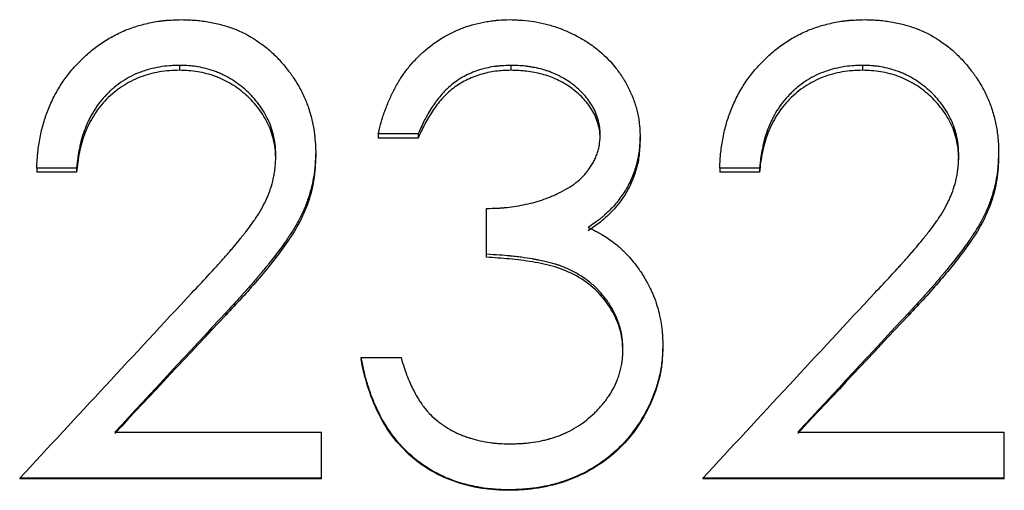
# Model space of a CAD drawing. Header units: millimetres. Extents: x -140 to 188, y -75 to 95.
# Tile 6 of 13: x -10.45 to 0.64, y 0.54 to 5.84. Entities that reach past the tile are written whole.
import ezdxf

# ---------------------------------------------------------------- set-up
doc = ezdxf.new("R2010")
doc.units = ezdxf.units.MM

msp = doc.modelspace()

# ---------------------------------------------------------------- linework, layer by layer
at = {"color": 7, "linetype": 'Continuous', "lineweight": 25}
for p, q in [((-8.649, 5.327), (-8.649, 5.271)), ((-4.916, 5.327), (-4.916, 5.271)), ((-0.957, 5.327), (-0.957, 5.271)), ((-5.962, 4.554), (-6.41, 4.554)), ((-6.41, 4.554), (-6.41, 4.506)), ((-5.962, 4.554), (-5.962, 4.506)), ((-5.962, 4.506), (-6.41, 4.506)), ((-3.462, 4.537), (-3.462, 4.489)), ((-7.115, 4.348), (-7.115, 4.302)), ((0.577, 4.348), (0.577, 4.302)), ((-9.808, 4.167), (-10.256, 4.167)), ((-10.256, 4.167), (-10.256, 4.123)), ((-9.808, 4.123), (-10.256, 4.123)), ((-9.808, 4.167), (-9.808, 4.123)), ((-2.115, 4.167), (-2.564, 4.167)), ((-2.564, 4.167), (-2.564, 4.123)), ((-2.115, 4.123), (-2.564, 4.123)), ((-2.115, 4.167), (-2.115, 4.123)), ((-5.192, 3.164), (-5.192, 3.715)), ((-8.127, 2.54), (-8.127, 2.513)), ((-0.435, 2.54), (-0.435, 2.513)), ((-3.205, 2.174), (-3.205, 2.151)), ((-6.603, 2.034), (-6.603, 2.012)), ((-6.603, 2.034), (-6.154, 2.034)), ((-9.378, 1.192), (-7.051, 1.192)), ((-7.051, 0.667), (-7.051, 1.192)), ((-1.686, 1.192), (0.641, 1.192)), ((0.641, 0.667), (0.641, 1.192)), ((-7.051, 0.674), (-10.449, 0.674)), ((-10.449, 0.674), (-10.449, 0.667)), ((-7.051, 0.667), (-10.449, 0.667)), ((-2.756, 0.674), (-2.756, 0.667)), ((0.641, 0.674), (-2.756, 0.674)), ((0.641, 0.667), (-2.756, 0.667)), ((-4.935, 0.544), (-4.935, 0.538))]:
    msp.add_line(p, q, dxfattribs=at)
for points, knots in [([(-10.256, 4.167), (-10.255, 4.203), (-10.253, 4.235), (-10.25, 4.276), (-10.249, 4.288), (-10.248, 4.305), (-10.248, 4.31), (-10.247, 4.318), (-10.247, 4.32), (-10.246, 4.325), (-10.246, 4.327), (-10.241, 4.382), (-10.234, 4.435), (-10.213, 4.548), (-10.2, 4.603), (-10.179, 4.681), (-10.171, 4.707), (-10.159, 4.745), (-10.154, 4.757), (-10.146, 4.782), (-10.142, 4.793), (-10.117, 4.858), (-10.094, 4.908), (-10.046, 5.006), (-10.019, 5.053), (-9.963, 5.142), (-9.933, 5.185), (-9.866, 5.271), (-9.83, 5.312), (-9.751, 5.394), (-9.711, 5.432), (-9.65, 5.485), (-9.63, 5.502), (-9.589, 5.533), (-9.566, 5.55), (-9.498, 5.597), (-9.452, 5.626), (-9.381, 5.665), (-9.358, 5.677), (-9.309, 5.7), (-9.284, 5.712), (-9.212, 5.742), (-9.162, 5.759), (-9.084, 5.782), (-9.058, 5.789), (-9.004, 5.802), (-8.976, 5.808), (-8.922, 5.819), (-8.895, 5.823), (-8.855, 5.828), (-8.841, 5.83), (-8.821, 5.832), (-8.815, 5.833), (-8.805, 5.834), (-8.801, 5.834), (-8.795, 5.835), (-8.79, 5.835), (-8.752, 5.838), (-8.698, 5.84), (-8.626, 5.842)], [0, 0, 0, 0, 0.03125, 0.03125, 0.046875, 0.046875, 0.054688, 0.054688, 0.058594, 0.058594, 0.0625, 0.0625, 0.125, 0.125, 0.1875, 0.1875, 0.21875, 0.21875, 0.234375, 0.234375, 0.25, 0.25, 0.3125, 0.3125, 0.375, 0.375, 0.4375, 0.4375, 0.5, 0.5, 0.5625, 0.5625, 0.59375, 0.59375, 0.625, 0.625, 0.6875, 0.6875, 0.71875, 0.71875, 0.75, 0.75, 0.8125, 0.8125, 0.84375, 0.84375, 0.875, 0.875, 0.90625, 0.90625, 0.921875, 0.921875, 0.929688, 0.929688, 0.933594, 0.933594, 0.9375, 0.9375, 1, 1, 1, 1]), ([(-8.626, 5.842), (-8.593, 5.841), (-8.564, 5.84), (-8.527, 5.839), (-8.516, 5.838), (-8.501, 5.837), (-8.496, 5.837), (-8.489, 5.837), (-8.487, 5.836), (-8.482, 5.836), (-8.481, 5.836), (-8.454, 5.834), (-8.43, 5.832), (-8.381, 5.826), (-8.357, 5.823), (-8.279, 5.81), (-8.229, 5.799), (-8.134, 5.774), (-8.089, 5.76), (-7.957, 5.71), (-7.87, 5.665), (-7.739, 5.579), (-7.699, 5.549), (-7.645, 5.506), (-7.627, 5.49), (-7.591, 5.457), (-7.572, 5.438), (-7.518, 5.383), (-7.485, 5.345), (-7.438, 5.288), (-7.423, 5.268), (-7.401, 5.239), (-7.394, 5.229), (-7.384, 5.215), (-7.381, 5.21), (-7.374, 5.2), (-7.371, 5.196), (-7.338, 5.146), (-7.312, 5.103), (-7.265, 5.016), (-7.244, 4.972), (-7.208, 4.886), (-7.192, 4.839), (-7.17, 4.764), (-7.163, 4.739), (-7.152, 4.691), (-7.147, 4.668), (-7.138, 4.62), (-7.134, 4.596), (-7.129, 4.559), (-7.127, 4.547), (-7.125, 4.528), (-7.125, 4.522), (-7.124, 4.513), (-7.123, 4.509), (-7.123, 4.503), (-7.123, 4.499), (-7.12, 4.464), (-7.117, 4.414), (-7.115, 4.348)], [0, 0, 0, 0, 0.03125, 0.03125, 0.046875, 0.046875, 0.054688, 0.054688, 0.058594, 0.058594, 0.0625, 0.0625, 0.09375, 0.09375, 0.125, 0.125, 0.1875, 0.1875, 0.25, 0.25, 0.375, 0.375, 0.4375, 0.4375, 0.46875, 0.46875, 0.5, 0.5, 0.5625, 0.5625, 0.59375, 0.59375, 0.609375, 0.609375, 0.617188, 0.617188, 0.625, 0.625, 0.6875, 0.6875, 0.75, 0.75, 0.8125, 0.8125, 0.84375, 0.84375, 0.875, 0.875, 0.90625, 0.90625, 0.921875, 0.921875, 0.929688, 0.929688, 0.933594, 0.933594, 0.9375, 0.9375, 1, 1, 1, 1]), ([(-6.41, 4.554), (-6.403, 4.583), (-6.397, 4.608), (-6.389, 4.641), (-6.386, 4.651), (-6.383, 4.664), (-6.381, 4.669), (-6.38, 4.675), (-6.379, 4.677), (-6.378, 4.68), (-6.378, 4.682), (-6.372, 4.704), (-6.365, 4.725), (-6.352, 4.767), (-6.344, 4.788), (-6.319, 4.859), (-6.301, 4.903), (-6.275, 4.964), (-6.266, 4.984), (-6.252, 5.012), (-6.247, 5.022), (-6.24, 5.035), (-6.238, 5.04), (-6.235, 5.047), (-6.233, 5.049), (-6.231, 5.053), (-6.23, 5.055), (-6.206, 5.101), (-6.183, 5.141), (-6.148, 5.196), (-6.136, 5.213), (-6.113, 5.246), (-6.099, 5.265), (-6.058, 5.318), (-6.027, 5.354), (-5.981, 5.403), (-5.966, 5.419), (-5.942, 5.442), (-5.934, 5.45), (-5.918, 5.465), (-5.911, 5.471), (-5.833, 5.54), (-5.76, 5.594), (-5.646, 5.662), (-5.607, 5.683), (-5.548, 5.711), (-5.528, 5.72), (-5.487, 5.737), (-5.466, 5.746), (-5.367, 5.782), (-5.281, 5.804), (-5.165, 5.824), (-5.142, 5.827), (-5.109, 5.832), (-5.098, 5.833), (-5.082, 5.834), (-5.077, 5.835), (-5.069, 5.836), (-5.066, 5.836), (-5.061, 5.836), (-5.057, 5.837), (-5.026, 5.839), (-4.981, 5.841), (-4.922, 5.842)], [0, 0, 0, 0, 0.03125, 0.03125, 0.046875, 0.046875, 0.054688, 0.054688, 0.058594, 0.058594, 0.0625, 0.0625, 0.09375, 0.09375, 0.125, 0.125, 0.1875, 0.1875, 0.21875, 0.21875, 0.234375, 0.234375, 0.242188, 0.242188, 0.246094, 0.246094, 0.25, 0.25, 0.3125, 0.3125, 0.34375, 0.34375, 0.375, 0.375, 0.4375, 0.4375, 0.46875, 0.46875, 0.484375, 0.484375, 0.5, 0.5, 0.625, 0.625, 0.6875, 0.6875, 0.71875, 0.71875, 0.75, 0.75, 0.875, 0.875, 0.90625, 0.90625, 0.921875, 0.921875, 0.929688, 0.929688, 0.933594, 0.933594, 0.9375, 0.9375, 1, 1, 1, 1]), ([(-4.922, 5.842), (-4.892, 5.841), (-4.865, 5.84), (-4.832, 5.838), (-4.821, 5.838), (-4.807, 5.837), (-4.803, 5.837), (-4.796, 5.837), (-4.794, 5.836), (-4.79, 5.836), (-4.789, 5.836), (-4.74, 5.833), (-4.696, 5.828), (-4.608, 5.813), (-4.564, 5.804), (-4.499, 5.786), (-4.477, 5.78), (-4.433, 5.767), (-4.411, 5.76), (-4.347, 5.737), (-4.305, 5.72), (-4.223, 5.683), (-4.183, 5.664), (-4.102, 5.618), (-4.063, 5.594), (-4.007, 5.556), (-3.989, 5.543), (-3.953, 5.516), (-3.937, 5.502), (-3.849, 5.428), (-3.786, 5.363), (-3.703, 5.257), (-3.677, 5.22), (-3.641, 5.162), (-3.63, 5.143), (-3.608, 5.103), (-3.597, 5.083), (-3.566, 5.02), (-3.548, 4.977), (-3.525, 4.913), (-3.517, 4.892), (-3.508, 4.86), (-3.505, 4.849), (-3.499, 4.828), (-3.496, 4.818), (-3.488, 4.785), (-3.483, 4.762), (-3.477, 4.729), (-3.476, 4.717), (-3.473, 4.701), (-3.473, 4.695), (-3.472, 4.687), (-3.471, 4.684), (-3.471, 4.678), (-3.47, 4.675), (-3.467, 4.643), (-3.464, 4.597), (-3.462, 4.537)], [0, 0, 0, 0, 0.03125, 0.03125, 0.046875, 0.046875, 0.054688, 0.054688, 0.058594, 0.058594, 0.0625, 0.0625, 0.125, 0.125, 0.1875, 0.1875, 0.21875, 0.21875, 0.25, 0.25, 0.3125, 0.3125, 0.375, 0.375, 0.4375, 0.4375, 0.46875, 0.46875, 0.5, 0.5, 0.625, 0.625, 0.6875, 0.6875, 0.71875, 0.71875, 0.75, 0.75, 0.8125, 0.8125, 0.84375, 0.84375, 0.859375, 0.859375, 0.875, 0.875, 0.90625, 0.90625, 0.921875, 0.921875, 0.929688, 0.929688, 0.933594, 0.933594, 0.9375, 0.9375, 1, 1, 1, 1]), ([(-2.564, 4.167), (-2.562, 4.203), (-2.561, 4.235), (-2.558, 4.276), (-2.557, 4.288), (-2.556, 4.305), (-2.555, 4.31), (-2.555, 4.318), (-2.555, 4.32), (-2.554, 4.325), (-2.554, 4.327), (-2.549, 4.382), (-2.541, 4.435), (-2.521, 4.548), (-2.508, 4.603), (-2.486, 4.681), (-2.479, 4.707), (-2.466, 4.745), (-2.462, 4.757), (-2.453, 4.782), (-2.449, 4.793), (-2.424, 4.858), (-2.402, 4.908), (-2.354, 5.006), (-2.327, 5.053), (-2.271, 5.142), (-2.24, 5.185), (-2.173, 5.271), (-2.137, 5.312), (-2.059, 5.394), (-2.019, 5.432), (-1.958, 5.485), (-1.937, 5.502), (-1.896, 5.533), (-1.874, 5.55), (-1.806, 5.597), (-1.76, 5.626), (-1.689, 5.665), (-1.665, 5.677), (-1.617, 5.7), (-1.592, 5.712), (-1.519, 5.742), (-1.469, 5.759), (-1.392, 5.782), (-1.365, 5.789), (-1.312, 5.802), (-1.284, 5.808), (-1.23, 5.819), (-1.203, 5.823), (-1.162, 5.828), (-1.149, 5.83), (-1.129, 5.832), (-1.122, 5.833), (-1.112, 5.834), (-1.109, 5.834), (-1.102, 5.835), (-1.098, 5.835), (-1.06, 5.838), (-1.006, 5.84), (-0.933, 5.842)], [0, 0, 0, 0, 0.03125, 0.03125, 0.046875, 0.046875, 0.054688, 0.054688, 0.058594, 0.058594, 0.0625, 0.0625, 0.125, 0.125, 0.1875, 0.1875, 0.21875, 0.21875, 0.234375, 0.234375, 0.25, 0.25, 0.3125, 0.3125, 0.375, 0.375, 0.4375, 0.4375, 0.5, 0.5, 0.5625, 0.5625, 0.59375, 0.59375, 0.625, 0.625, 0.6875, 0.6875, 0.71875, 0.71875, 0.75, 0.75, 0.8125, 0.8125, 0.84375, 0.84375, 0.875, 0.875, 0.90625, 0.90625, 0.921875, 0.921875, 0.929688, 0.929688, 0.933594, 0.933594, 0.9375, 0.9375, 1, 1, 1, 1]), ([(-0.933, 5.842), (-0.901, 5.841), (-0.872, 5.84), (-0.835, 5.839), (-0.824, 5.838), (-0.808, 5.837), (-0.803, 5.837), (-0.796, 5.837), (-0.794, 5.836), (-0.79, 5.836), (-0.789, 5.836), (-0.762, 5.834), (-0.738, 5.832), (-0.689, 5.826), (-0.665, 5.823), (-0.587, 5.81), (-0.537, 5.799), (-0.442, 5.774), (-0.397, 5.76), (-0.265, 5.71), (-0.177, 5.665), (-0.047, 5.579), (-0.006, 5.549), (0.047, 5.506), (0.065, 5.49), (0.101, 5.457), (0.12, 5.438), (0.174, 5.383), (0.208, 5.345), (0.254, 5.288), (0.269, 5.268), (0.291, 5.239), (0.298, 5.229), (0.308, 5.215), (0.312, 5.21), (0.319, 5.2), (0.322, 5.196), (0.354, 5.146), (0.381, 5.103), (0.428, 5.016), (0.449, 4.972), (0.484, 4.886), (0.501, 4.839), (0.522, 4.764), (0.529, 4.739), (0.541, 4.691), (0.546, 4.668), (0.555, 4.62), (0.559, 4.596), (0.564, 4.559), (0.565, 4.547), (0.567, 4.528), (0.568, 4.522), (0.569, 4.513), (0.569, 4.509), (0.569, 4.503), (0.57, 4.499), (0.573, 4.464), (0.575, 4.414), (0.577, 4.348)], [0, 0, 0, 0, 0.03125, 0.03125, 0.046875, 0.046875, 0.054688, 0.054688, 0.058594, 0.058594, 0.0625, 0.0625, 0.09375, 0.09375, 0.125, 0.125, 0.1875, 0.1875, 0.25, 0.25, 0.375, 0.375, 0.4375, 0.4375, 0.46875, 0.46875, 0.5, 0.5, 0.5625, 0.5625, 0.59375, 0.59375, 0.609375, 0.609375, 0.617188, 0.617188, 0.625, 0.625, 0.6875, 0.6875, 0.75, 0.75, 0.8125, 0.8125, 0.84375, 0.84375, 0.875, 0.875, 0.90625, 0.90625, 0.921875, 0.921875, 0.929688, 0.929688, 0.933594, 0.933594, 0.9375, 0.9375, 1, 1, 1, 1]), ([(-8.649, 5.327), (-8.674, 5.326), (-8.696, 5.326), (-8.725, 5.324), (-8.733, 5.324), (-8.745, 5.323), (-8.749, 5.323), (-8.754, 5.323), (-8.756, 5.323), (-8.759, 5.322), (-8.76, 5.322), (-8.8, 5.319), (-8.838, 5.315), (-8.951, 5.295), (-9.025, 5.275), (-9.165, 5.221), (-9.231, 5.187), (-9.325, 5.124), (-9.356, 5.101), (-9.4, 5.064), (-9.415, 5.052), (-9.436, 5.032), (-9.443, 5.025), (-9.457, 5.011), (-9.465, 5.004), (-9.523, 4.944), (-9.571, 4.884), (-9.632, 4.785), (-9.651, 4.751), (-9.676, 4.7), (-9.684, 4.683), (-9.695, 4.657), (-9.699, 4.648), (-9.706, 4.631), (-9.71, 4.621), (-9.725, 4.581), (-9.737, 4.547), (-9.753, 4.492), (-9.758, 4.473), (-9.765, 4.444), (-9.767, 4.434), (-9.772, 4.414), (-9.774, 4.403), (-9.78, 4.374), (-9.784, 4.355), (-9.789, 4.327), (-9.79, 4.317), (-9.792, 4.304), (-9.793, 4.299), (-9.794, 4.292), (-9.794, 4.29), (-9.795, 4.285), (-9.795, 4.282), (-9.799, 4.255), (-9.803, 4.217), (-9.808, 4.167)], [0, 0, 0, 0, 0.03125, 0.03125, 0.046875, 0.046875, 0.054688, 0.054688, 0.058594, 0.058594, 0.0625, 0.0625, 0.125, 0.125, 0.25, 0.25, 0.375, 0.375, 0.4375, 0.4375, 0.46875, 0.46875, 0.484375, 0.484375, 0.5, 0.5, 0.625, 0.625, 0.6875, 0.6875, 0.71875, 0.71875, 0.734375, 0.734375, 0.75, 0.75, 0.8125, 0.8125, 0.84375, 0.84375, 0.859375, 0.859375, 0.875, 0.875, 0.90625, 0.90625, 0.921875, 0.921875, 0.929688, 0.929688, 0.933594, 0.933594, 0.9375, 0.9375, 1, 1, 1, 1]), ([(-7.564, 4.308), (-7.565, 4.331), (-7.565, 4.351), (-7.567, 4.377), (-7.567, 4.385), (-7.568, 4.396), (-7.568, 4.399), (-7.569, 4.404), (-7.569, 4.406), (-7.569, 4.409), (-7.569, 4.41), (-7.572, 4.444), (-7.578, 4.479), (-7.593, 4.55), (-7.602, 4.584), (-7.623, 4.65), (-7.635, 4.682), (-7.663, 4.741), (-7.678, 4.77), (-7.705, 4.814), (-7.715, 4.829), (-7.73, 4.851), (-7.735, 4.859), (-7.745, 4.873), (-7.751, 4.881), (-7.776, 4.915), (-7.798, 4.942), (-7.844, 4.993), (-7.868, 5.017), (-7.921, 5.066), (-7.948, 5.088), (-8.003, 5.13), (-8.03, 5.149), (-8.088, 5.185), (-8.117, 5.201), (-8.164, 5.224), (-8.179, 5.231), (-8.211, 5.245), (-8.228, 5.252), (-8.307, 5.281), (-8.374, 5.299), (-8.461, 5.313), (-8.478, 5.316), (-8.503, 5.319), (-8.512, 5.32), (-8.525, 5.321), (-8.529, 5.321), (-8.535, 5.322), (-8.537, 5.322), (-8.542, 5.322), (-8.544, 5.323), (-8.568, 5.324), (-8.603, 5.326), (-8.649, 5.327)], [0, 0, 0, 0, 0.03125, 0.03125, 0.046875, 0.046875, 0.054688, 0.054688, 0.058594, 0.058594, 0.0625, 0.0625, 0.125, 0.125, 0.1875, 0.1875, 0.25, 0.25, 0.3125, 0.3125, 0.34375, 0.34375, 0.359375, 0.359375, 0.375, 0.375, 0.4375, 0.4375, 0.5, 0.5, 0.5625, 0.5625, 0.625, 0.625, 0.6875, 0.6875, 0.71875, 0.71875, 0.75, 0.75, 0.875, 0.875, 0.90625, 0.90625, 0.921875, 0.921875, 0.929688, 0.929688, 0.933594, 0.933594, 0.9375, 0.9375, 1, 1, 1, 1]), ([(-4.916, 5.327), (-4.954, 5.326), (-4.988, 5.324), (-5.032, 5.321), (-5.045, 5.32), (-5.063, 5.318), (-5.069, 5.318), (-5.077, 5.317), (-5.079, 5.317), (-5.084, 5.316), (-5.086, 5.316), (-5.145, 5.308), (-5.201, 5.296), (-5.317, 5.261), (-5.372, 5.239), (-5.475, 5.187), (-5.524, 5.155), (-5.589, 5.104), (-5.611, 5.085), (-5.642, 5.055), (-5.653, 5.045), (-5.668, 5.029), (-5.673, 5.024), (-5.681, 5.015), (-5.684, 5.013), (-5.689, 5.007), (-5.692, 5.004), (-5.709, 4.984), (-5.726, 4.964), (-5.752, 4.929), (-5.761, 4.917), (-5.775, 4.897), (-5.78, 4.891), (-5.787, 4.88), (-5.789, 4.877), (-5.793, 4.872), (-5.794, 4.87), (-5.797, 4.866), (-5.798, 4.864), (-5.813, 4.842), (-5.828, 4.819), (-5.85, 4.781), (-5.857, 4.768), (-5.868, 4.748), (-5.872, 4.741), (-5.878, 4.73), (-5.88, 4.726), (-5.883, 4.721), (-5.883, 4.719), (-5.885, 4.716), (-5.887, 4.713), (-5.907, 4.673), (-5.932, 4.62), (-5.962, 4.554)], [0, 0, 0, 0, 0.0625, 0.0625, 0.09375, 0.09375, 0.109375, 0.109375, 0.117188, 0.117188, 0.125, 0.125, 0.25, 0.25, 0.375, 0.375, 0.5, 0.5, 0.5625, 0.5625, 0.59375, 0.59375, 0.609375, 0.609375, 0.617188, 0.617188, 0.625, 0.625, 0.6875, 0.6875, 0.71875, 0.71875, 0.734375, 0.734375, 0.742188, 0.742188, 0.746094, 0.746094, 0.75, 0.75, 0.8125, 0.8125, 0.84375, 0.84375, 0.859375, 0.859375, 0.867188, 0.867188, 0.871094, 0.871094, 0.875, 0.875, 1, 1, 1, 1]), ([(-3.91, 4.539), (-3.911, 4.558), (-3.911, 4.576), (-3.913, 4.598), (-3.913, 4.605), (-3.914, 4.614), (-3.914, 4.617), (-3.915, 4.622), (-3.915, 4.624), (-3.917, 4.641), (-3.92, 4.655), (-3.926, 4.684), (-3.93, 4.7), (-3.942, 4.744), (-3.952, 4.772), (-3.969, 4.813), (-3.976, 4.826), (-3.989, 4.852), (-3.996, 4.866), (-4.032, 4.924), (-4.066, 4.968), (-4.127, 5.032), (-4.149, 5.053), (-4.184, 5.083), (-4.196, 5.093), (-4.215, 5.108), (-4.221, 5.113), (-4.231, 5.12), (-4.234, 5.123), (-4.24, 5.128), (-4.244, 5.13), (-4.27, 5.149), (-4.294, 5.165), (-4.332, 5.187), (-4.345, 5.194), (-4.372, 5.208), (-4.386, 5.215), (-4.427, 5.234), (-4.454, 5.246), (-4.495, 5.261), (-4.509, 5.266), (-4.537, 5.275), (-4.552, 5.279), (-4.593, 5.29), (-4.621, 5.297), (-4.665, 5.305), (-4.679, 5.308), (-4.702, 5.311), (-4.709, 5.312), (-4.72, 5.314), (-4.724, 5.314), (-4.732, 5.315), (-4.737, 5.316), (-4.783, 5.322), (-4.842, 5.325), (-4.916, 5.327)], [0, 0, 0, 0, 0.03125, 0.03125, 0.046875, 0.046875, 0.054688, 0.054688, 0.0625, 0.0625, 0.09375, 0.09375, 0.125, 0.125, 0.1875, 0.1875, 0.21875, 0.21875, 0.25, 0.25, 0.375, 0.375, 0.4375, 0.4375, 0.46875, 0.46875, 0.484375, 0.484375, 0.492188, 0.492188, 0.5, 0.5, 0.5625, 0.5625, 0.59375, 0.59375, 0.625, 0.625, 0.6875, 0.6875, 0.71875, 0.71875, 0.75, 0.75, 0.8125, 0.8125, 0.84375, 0.84375, 0.859375, 0.859375, 0.867188, 0.867188, 0.875, 0.875, 1, 1, 1, 1]), ([(-0.957, 5.327), (-0.982, 5.326), (-1.004, 5.326), (-1.032, 5.324), (-1.041, 5.324), (-1.053, 5.323), (-1.057, 5.323), (-1.062, 5.323), (-1.064, 5.323), (-1.067, 5.322), (-1.068, 5.322), (-1.108, 5.319), (-1.146, 5.315), (-1.258, 5.295), (-1.332, 5.275), (-1.472, 5.221), (-1.539, 5.187), (-1.633, 5.124), (-1.663, 5.101), (-1.708, 5.064), (-1.722, 5.052), (-1.744, 5.032), (-1.751, 5.025), (-1.765, 5.011), (-1.772, 5.004), (-1.831, 4.944), (-1.878, 4.884), (-1.94, 4.785), (-1.958, 4.751), (-1.984, 4.7), (-1.992, 4.683), (-2.003, 4.657), (-2.007, 4.648), (-2.014, 4.631), (-2.018, 4.621), (-2.033, 4.581), (-2.045, 4.547), (-2.06, 4.492), (-2.065, 4.473), (-2.072, 4.444), (-2.075, 4.434), (-2.079, 4.414), (-2.082, 4.403), (-2.088, 4.374), (-2.091, 4.355), (-2.096, 4.327), (-2.098, 4.317), (-2.1, 4.304), (-2.101, 4.299), (-2.102, 4.292), (-2.102, 4.29), (-2.103, 4.285), (-2.103, 4.282), (-2.106, 4.255), (-2.111, 4.217), (-2.115, 4.167)], [0, 0, 0, 0, 0.03125, 0.03125, 0.046875, 0.046875, 0.054688, 0.054688, 0.058594, 0.058594, 0.0625, 0.0625, 0.125, 0.125, 0.25, 0.25, 0.375, 0.375, 0.4375, 0.4375, 0.46875, 0.46875, 0.484375, 0.484375, 0.5, 0.5, 0.625, 0.625, 0.6875, 0.6875, 0.71875, 0.71875, 0.734375, 0.734375, 0.75, 0.75, 0.8125, 0.8125, 0.84375, 0.84375, 0.859375, 0.859375, 0.875, 0.875, 0.90625, 0.90625, 0.921875, 0.921875, 0.929688, 0.929688, 0.933594, 0.933594, 0.9375, 0.9375, 1, 1, 1, 1]), ([(0.128, 4.308), (0.128, 4.331), (0.127, 4.351), (0.126, 4.377), (0.125, 4.385), (0.124, 4.396), (0.124, 4.399), (0.124, 4.404), (0.124, 4.406), (0.123, 4.409), (0.123, 4.41), (0.12, 4.444), (0.115, 4.479), (0.1, 4.55), (0.091, 4.584), (0.069, 4.65), (0.057, 4.682), (0.03, 4.741), (0.014, 4.77), (-0.013, 4.814), (-0.022, 4.829), (-0.037, 4.851), (-0.042, 4.859), (-0.053, 4.873), (-0.059, 4.881), (-0.084, 4.915), (-0.106, 4.942), (-0.152, 4.993), (-0.176, 5.017), (-0.229, 5.066), (-0.256, 5.088), (-0.311, 5.13), (-0.338, 5.149), (-0.395, 5.185), (-0.425, 5.201), (-0.471, 5.224), (-0.487, 5.231), (-0.519, 5.245), (-0.536, 5.252), (-0.614, 5.281), (-0.682, 5.299), (-0.768, 5.313), (-0.786, 5.316), (-0.811, 5.319), (-0.82, 5.32), (-0.832, 5.321), (-0.837, 5.321), (-0.843, 5.322), (-0.845, 5.322), (-0.849, 5.322), (-0.852, 5.323), (-0.876, 5.324), (-0.911, 5.326), (-0.957, 5.327)], [0, 0, 0, 0, 0.03125, 0.03125, 0.046875, 0.046875, 0.054688, 0.054688, 0.058594, 0.058594, 0.0625, 0.0625, 0.125, 0.125, 0.1875, 0.1875, 0.25, 0.25, 0.3125, 0.3125, 0.34375, 0.34375, 0.359375, 0.359375, 0.375, 0.375, 0.4375, 0.4375, 0.5, 0.5, 0.5625, 0.5625, 0.625, 0.625, 0.6875, 0.6875, 0.71875, 0.71875, 0.75, 0.75, 0.875, 0.875, 0.90625, 0.90625, 0.921875, 0.921875, 0.929688, 0.929688, 0.933594, 0.933594, 0.9375, 0.9375, 1, 1, 1, 1]), ([(-8.649, 5.271), (-8.687, 5.27), (-8.763, 5.268), (-8.913, 5.25), (-9.096, 5.2), (-9.3, 5.096), (-9.476, 4.951), (-9.618, 4.771), (-9.72, 4.567), (-9.771, 4.385), (-9.797, 4.236), (-9.804, 4.161), (-9.808, 4.123)], [0, 0, 0, 0, 0.0625756, 0.1251324, 0.2501001, 0.3732784, 0.4999485, 0.624847, 0.7498236, 0.8748562, 0.9374221, 1, 1, 1, 1]), ([(-7.564, 4.263), (-7.565, 4.297), (-7.567, 4.365), (-7.589, 4.501), (-7.641, 4.665), (-7.751, 4.841), (-7.891, 4.993), (-8.055, 5.118), (-8.242, 5.209), (-8.409, 5.252), (-8.546, 5.268), (-8.614, 5.27), (-8.649, 5.271)], [0, 0, 0, 0, 0.062571, 0.125122, 0.250013, 0.374954, 0.499929, 0.624927, 0.749888, 0.874861, 0.937422, 1, 1, 1, 1]), ([(-4.916, 5.271), (-4.974, 5.269), (-5.09, 5.265), (-5.262, 5.227), (-5.424, 5.164), (-5.572, 5.071), (-5.698, 4.952), (-5.802, 4.813), (-5.89, 4.664), (-5.938, 4.559), (-5.962, 4.506)], [0, 0, 0, 0, 0.125062, 0.250029, 0.377417, 0.49989, 0.624852, 0.749881, 0.874918, 1, 1, 1, 1]), ([(-3.91, 4.491), (-3.911, 4.52), (-3.913, 4.579), (-3.938, 4.694), (-3.995, 4.828), (-4.107, 4.966), (-4.241, 5.081), (-4.397, 5.172), (-4.564, 5.232), (-4.739, 5.265), (-4.857, 5.269), (-4.916, 5.271)], [0, 0, 0, 0, 0.062557, 0.125095, 0.249866, 0.368684, 0.499797, 0.624785, 0.749804, 0.874883, 1, 1, 1, 1]), ([(-0.957, 5.271), (-0.994, 5.27), (-1.07, 5.268), (-1.221, 5.25), (-1.404, 5.2), (-1.608, 5.096), (-1.784, 4.951), (-1.926, 4.771), (-2.028, 4.567), (-2.078, 4.385), (-2.105, 4.236), (-2.112, 4.161), (-2.115, 4.123)], [0, 0, 0, 0, 0.062576, 0.125132, 0.2501, 0.373278, 0.499948, 0.624847, 0.749824, 0.874856, 0.937422, 1, 1, 1, 1]), ([(0.128, 4.263), (0.127, 4.297), (0.125, 4.365), (0.103, 4.501), (0.051, 4.665), (-0.059, 4.841), (-0.198, 4.993), (-0.363, 5.118), (-0.549, 5.209), (-0.717, 5.252), (-0.853, 5.268), (-0.922, 5.27), (-0.957, 5.271)], [0, 0, 0, 0, 0.0625709, 0.1251222, 0.2500128, 0.3749545, 0.4999295, 0.6249273, 0.7498884, 0.8748605, 0.937422, 1, 1, 1, 1]), ([(-5.192, 3.715), (-5.146, 3.716), (-5.105, 3.717), (-5.053, 3.719), (-5.037, 3.72), (-5.015, 3.721), (-5.008, 3.722), (-4.998, 3.723), (-4.994, 3.723), (-4.988, 3.724), (-4.986, 3.724), (-4.95, 3.727), (-4.917, 3.731), (-4.847, 3.742), (-4.81, 3.748), (-4.737, 3.763), (-4.703, 3.771), (-4.652, 3.784), (-4.636, 3.789), (-4.604, 3.798), (-4.586, 3.804), (-4.535, 3.821), (-4.502, 3.834), (-4.454, 3.853), (-4.438, 3.86), (-4.414, 3.871), (-4.406, 3.874), (-4.395, 3.88), (-4.391, 3.881), (-4.383, 3.885), (-4.38, 3.887), (-4.303, 3.924), (-4.239, 3.963), (-4.157, 4.027), (-4.131, 4.049), (-4.097, 4.084), (-4.085, 4.096), (-4.07, 4.114), (-4.064, 4.12), (-4.057, 4.13), (-4.055, 4.133), (-4.05, 4.139), (-4.048, 4.142), (-4.023, 4.174), (-4.004, 4.204), (-3.979, 4.251), (-3.971, 4.266), (-3.957, 4.298), (-3.951, 4.314), (-3.939, 4.348), (-3.934, 4.365), (-3.927, 4.39), (-3.925, 4.399), (-3.923, 4.412), (-3.922, 4.416), (-3.921, 4.423), (-3.92, 4.425), (-3.92, 4.429), (-3.919, 4.432), (-3.916, 4.456), (-3.913, 4.492), (-3.91, 4.539)], [0, 0, 0, 0, 0.0625, 0.0625, 0.09375, 0.09375, 0.109375, 0.109375, 0.117188, 0.117188, 0.125, 0.125, 0.1875, 0.1875, 0.25, 0.25, 0.3125, 0.3125, 0.34375, 0.34375, 0.375, 0.375, 0.4375, 0.4375, 0.46875, 0.46875, 0.484375, 0.484375, 0.492188, 0.492188, 0.5, 0.5, 0.625, 0.625, 0.6875, 0.6875, 0.71875, 0.71875, 0.734375, 0.734375, 0.742188, 0.742188, 0.75, 0.75, 0.8125, 0.8125, 0.84375, 0.84375, 0.875, 0.875, 0.90625, 0.90625, 0.921875, 0.921875, 0.929688, 0.929688, 0.933594, 0.933594, 0.9375, 0.9375, 1, 1, 1, 1]), ([(-3.462, 4.537), (-3.463, 4.502), (-3.464, 4.472), (-3.466, 4.433), (-3.467, 4.421), (-3.468, 4.405), (-3.468, 4.4), (-3.469, 4.393), (-3.469, 4.39), (-3.47, 4.386), (-3.47, 4.384), (-3.475, 4.33), (-3.485, 4.279), (-3.51, 4.177), (-3.526, 4.127), (-3.556, 4.055), (-3.566, 4.032), (-3.589, 3.985), (-3.601, 3.962), (-3.639, 3.897), (-3.668, 3.854), (-3.715, 3.793), (-3.732, 3.773), (-3.766, 3.733), (-3.785, 3.713), (-3.822, 3.676), (-3.841, 3.658), (-3.87, 3.633), (-3.88, 3.624), (-3.895, 3.612), (-3.9, 3.608), (-3.907, 3.602), (-3.91, 3.6), (-3.915, 3.596), (-3.918, 3.593), (-3.947, 3.57), (-3.989, 3.54), (-4.045, 3.501)], [0, 0, 0, 0, 0.0625, 0.0625, 0.09375, 0.09375, 0.109375, 0.109375, 0.117188, 0.117188, 0.125, 0.125, 0.25, 0.25, 0.375, 0.375, 0.4375, 0.4375, 0.5, 0.5, 0.625, 0.625, 0.6875, 0.6875, 0.75, 0.75, 0.8125, 0.8125, 0.84375, 0.84375, 0.859375, 0.859375, 0.867188, 0.867188, 0.875, 0.875, 1, 1, 1, 1]), ([(-3.462, 4.489), (-3.463, 4.438), (-3.466, 4.335), (-3.503, 4.132), (-3.601, 3.891), (-3.763, 3.688), (-3.918, 3.551), (-4.003, 3.493), (-4.045, 3.464)], [0, 0, 0, 0, 0.125188, 0.250297, 0.499922, 0.749664, 0.874802, 1, 1, 1, 1]), ([(-7.115, 4.348), (-7.116, 4.319), (-7.117, 4.293), (-7.119, 4.26), (-7.119, 4.249), (-7.12, 4.236), (-7.12, 4.231), (-7.121, 4.225), (-7.121, 4.223), (-7.121, 4.219), (-7.121, 4.218), (-7.123, 4.192), (-7.125, 4.169), (-7.13, 4.125), (-7.133, 4.104), (-7.143, 4.041), (-7.152, 3.998), (-7.168, 3.933), (-7.174, 3.912), (-7.186, 3.869), (-7.193, 3.846), (-7.214, 3.783), (-7.23, 3.742), (-7.256, 3.681), (-7.266, 3.661), (-7.28, 3.631), (-7.285, 3.621), (-7.293, 3.606), (-7.295, 3.601), (-7.301, 3.591), (-7.304, 3.585), (-7.324, 3.548), (-7.344, 3.512), (-7.379, 3.455), (-7.392, 3.436), (-7.411, 3.406), (-7.418, 3.396), (-7.428, 3.381), (-7.432, 3.376), (-7.437, 3.368), (-7.439, 3.365), (-7.442, 3.36), (-7.444, 3.357), (-7.486, 3.296), (-7.533, 3.232), (-7.615, 3.127), (-7.644, 3.091), (-7.69, 3.034), (-7.706, 3.015), (-7.73, 2.986), (-7.739, 2.976), (-7.751, 2.961), (-7.755, 2.956), (-7.762, 2.948), (-7.764, 2.946), (-7.768, 2.941), (-7.77, 2.938), (-7.799, 2.904), (-7.827, 2.871), (-7.871, 2.821), (-7.886, 2.805), (-7.909, 2.779), (-7.916, 2.771), (-7.928, 2.758), (-7.932, 2.753), (-7.938, 2.747), (-7.939, 2.745), (-7.943, 2.74), (-7.946, 2.737), (-7.987, 2.692), (-8.047, 2.627), (-8.127, 2.54)], [0, 0, 0, 0, 0.03125, 0.03125, 0.046875, 0.046875, 0.054688, 0.054688, 0.058594, 0.058594, 0.0625, 0.0625, 0.09375, 0.09375, 0.125, 0.125, 0.1875, 0.1875, 0.21875, 0.21875, 0.25, 0.25, 0.3125, 0.3125, 0.34375, 0.34375, 0.359375, 0.359375, 0.367188, 0.367188, 0.375, 0.375, 0.4375, 0.4375, 0.46875, 0.46875, 0.484375, 0.484375, 0.492188, 0.492188, 0.496094, 0.496094, 0.5, 0.5, 0.625, 0.625, 0.6875, 0.6875, 0.71875, 0.71875, 0.734375, 0.734375, 0.742188, 0.742188, 0.746094, 0.746094, 0.75, 0.75, 0.8125, 0.8125, 0.84375, 0.84375, 0.859375, 0.859375, 0.867188, 0.867188, 0.871094, 0.871094, 0.875, 0.875, 1, 1, 1, 1]), ([(0.577, 4.348), (0.576, 4.319), (0.575, 4.293), (0.573, 4.26), (0.573, 4.249), (0.572, 4.236), (0.572, 4.231), (0.571, 4.225), (0.571, 4.223), (0.571, 4.219), (0.571, 4.218), (0.569, 4.192), (0.567, 4.169), (0.562, 4.125), (0.56, 4.104), (0.549, 4.041), (0.541, 3.998), (0.525, 3.933), (0.519, 3.912), (0.506, 3.869), (0.499, 3.846), (0.478, 3.783), (0.462, 3.742), (0.436, 3.681), (0.427, 3.661), (0.412, 3.631), (0.407, 3.621), (0.399, 3.606), (0.397, 3.601), (0.392, 3.591), (0.389, 3.585), (0.368, 3.548), (0.348, 3.512), (0.313, 3.455), (0.301, 3.436), (0.281, 3.406), (0.274, 3.396), (0.264, 3.381), (0.261, 3.376), (0.255, 3.368), (0.254, 3.365), (0.25, 3.36), (0.248, 3.357), (0.206, 3.296), (0.159, 3.232), (0.077, 3.127), (0.048, 3.091), (0.002, 3.034), (-0.014, 3.015), (-0.038, 2.986), (-0.046, 2.976), (-0.059, 2.961), (-0.063, 2.956), (-0.069, 2.948), (-0.071, 2.946), (-0.076, 2.941), (-0.078, 2.938), (-0.107, 2.904), (-0.135, 2.871), (-0.179, 2.821), (-0.193, 2.805), (-0.216, 2.779), (-0.224, 2.771), (-0.235, 2.758), (-0.239, 2.753), (-0.245, 2.747), (-0.247, 2.745), (-0.251, 2.74), (-0.254, 2.737), (-0.294, 2.692), (-0.354, 2.627), (-0.435, 2.54)], [0, 0, 0, 0, 0.03125, 0.03125, 0.046875, 0.046875, 0.054688, 0.054688, 0.058594, 0.058594, 0.0625, 0.0625, 0.09375, 0.09375, 0.125, 0.125, 0.1875, 0.1875, 0.21875, 0.21875, 0.25, 0.25, 0.3125, 0.3125, 0.34375, 0.34375, 0.359375, 0.359375, 0.367188, 0.367188, 0.375, 0.375, 0.4375, 0.4375, 0.46875, 0.46875, 0.484375, 0.484375, 0.492188, 0.492188, 0.496094, 0.496094, 0.5, 0.5, 0.625, 0.625, 0.6875, 0.6875, 0.71875, 0.71875, 0.734375, 0.734375, 0.742188, 0.742188, 0.746094, 0.746094, 0.75, 0.75, 0.8125, 0.8125, 0.84375, 0.84375, 0.859375, 0.859375, 0.867188, 0.867188, 0.871094, 0.871094, 0.875, 0.875, 1, 1, 1, 1]), ([(-8.51, 2.764), (-8.445, 2.832), (-8.386, 2.895), (-8.307, 2.98), (-8.282, 3.007), (-8.247, 3.045), (-8.236, 3.057), (-8.22, 3.075), (-8.215, 3.081), (-8.207, 3.09), (-8.204, 3.093), (-8.2, 3.097), (-8.199, 3.098), (-8.196, 3.101), (-8.196, 3.102), (-8.163, 3.138), (-8.135, 3.17), (-8.097, 3.214), (-8.085, 3.227), (-8.062, 3.254), (-8.052, 3.266), (-8.02, 3.304), (-7.997, 3.332), (-7.961, 3.377), (-7.948, 3.393), (-7.929, 3.417), (-7.922, 3.425), (-7.912, 3.438), (-7.909, 3.442), (-7.902, 3.451), (-7.898, 3.456), (-7.872, 3.489), (-7.849, 3.519), (-7.816, 3.567), (-7.804, 3.583), (-7.782, 3.616), (-7.771, 3.634), (-7.739, 3.686), (-7.719, 3.72), (-7.692, 3.771), (-7.684, 3.788), (-7.672, 3.813), (-7.669, 3.821), (-7.661, 3.838), (-7.658, 3.845), (-7.623, 3.929), (-7.601, 4.003), (-7.583, 4.095), (-7.579, 4.114), (-7.575, 4.143), (-7.574, 4.152), (-7.573, 4.167), (-7.572, 4.172), (-7.571, 4.179), (-7.571, 4.182), (-7.571, 4.187), (-7.57, 4.19), (-7.568, 4.218), (-7.566, 4.256), (-7.564, 4.308)], [0, 0, 0, 0, 0.125, 0.125, 0.1875, 0.1875, 0.21875, 0.21875, 0.234375, 0.234375, 0.242188, 0.242188, 0.246094, 0.246094, 0.25, 0.25, 0.3125, 0.3125, 0.34375, 0.34375, 0.375, 0.375, 0.4375, 0.4375, 0.46875, 0.46875, 0.484375, 0.484375, 0.492188, 0.492188, 0.5, 0.5, 0.5625, 0.5625, 0.59375, 0.59375, 0.625, 0.625, 0.6875, 0.6875, 0.71875, 0.71875, 0.734375, 0.734375, 0.75, 0.75, 0.875, 0.875, 0.90625, 0.90625, 0.921875, 0.921875, 0.929688, 0.929688, 0.933594, 0.933594, 0.9375, 0.9375, 1, 1, 1, 1]), ([(-7.115, 4.302), (-7.117, 4.259), (-7.12, 4.171), (-7.139, 3.996), (-7.194, 3.782), (-7.3, 3.54), (-7.491, 3.244), (-7.713, 2.97), (-7.946, 2.706), (-8.067, 2.578), (-8.127, 2.513)], [0, 0, 0, 0, 0.062527, 0.125034, 0.249959, 0.374869, 0.499868, 0.749885, 0.87494, 1, 1, 1, 1]), ([(-0.817, 2.764), (-0.752, 2.832), (-0.694, 2.895), (-0.615, 2.98), (-0.59, 3.007), (-0.555, 3.045), (-0.544, 3.057), (-0.528, 3.075), (-0.522, 3.081), (-0.514, 3.09), (-0.512, 3.093), (-0.508, 3.097), (-0.507, 3.098), (-0.504, 3.101), (-0.504, 3.102), (-0.471, 3.138), (-0.443, 3.17), (-0.405, 3.214), (-0.393, 3.227), (-0.37, 3.254), (-0.36, 3.266), (-0.328, 3.304), (-0.305, 3.332), (-0.268, 3.377), (-0.256, 3.393), (-0.236, 3.417), (-0.23, 3.425), (-0.22, 3.438), (-0.217, 3.442), (-0.21, 3.451), (-0.206, 3.456), (-0.18, 3.489), (-0.157, 3.519), (-0.123, 3.567), (-0.112, 3.583), (-0.09, 3.616), (-0.078, 3.634), (-0.046, 3.686), (-0.027, 3.72), (0, 3.771), (0.008, 3.788), (0.02, 3.813), (0.024, 3.821), (0.031, 3.838), (0.034, 3.845), (0.069, 3.929), (0.091, 4.003), (0.11, 4.095), (0.113, 4.114), (0.117, 4.143), (0.118, 4.152), (0.12, 4.167), (0.12, 4.172), (0.121, 4.179), (0.121, 4.182), (0.122, 4.187), (0.122, 4.19), (0.124, 4.218), (0.126, 4.256), (0.128, 4.308)], [0, 0, 0, 0, 0.125, 0.125, 0.1875, 0.1875, 0.21875, 0.21875, 0.234375, 0.234375, 0.242188, 0.242188, 0.246094, 0.246094, 0.25, 0.25, 0.3125, 0.3125, 0.34375, 0.34375, 0.375, 0.375, 0.4375, 0.4375, 0.46875, 0.46875, 0.484375, 0.484375, 0.492188, 0.492188, 0.5, 0.5, 0.5625, 0.5625, 0.59375, 0.59375, 0.625, 0.625, 0.6875, 0.6875, 0.71875, 0.71875, 0.734375, 0.734375, 0.75, 0.75, 0.875, 0.875, 0.90625, 0.90625, 0.921875, 0.921875, 0.929688, 0.929688, 0.933594, 0.933594, 0.9375, 0.9375, 1, 1, 1, 1]), ([(0.577, 4.302), (0.575, 4.259), (0.573, 4.171), (0.553, 3.996), (0.499, 3.782), (0.393, 3.54), (0.201, 3.244), (-0.021, 2.97), (-0.254, 2.706), (-0.375, 2.578), (-0.435, 2.513)], [0, 0, 0, 0, 0.062527, 0.125034, 0.249959, 0.374869, 0.499868, 0.749885, 0.87494, 1, 1, 1, 1]), ([(-4.045, 3.501), (-4.011, 3.484), (-3.98, 3.469), (-3.941, 3.449), (-3.93, 3.442), (-3.914, 3.434), (-3.909, 3.431), (-3.902, 3.427), (-3.899, 3.425), (-3.895, 3.423), (-3.894, 3.422), (-3.843, 3.392), (-3.795, 3.36), (-3.722, 3.302), (-3.699, 3.283), (-3.667, 3.254), (-3.656, 3.244), (-3.641, 3.229), (-3.636, 3.224), (-3.629, 3.217), (-3.627, 3.214), (-3.622, 3.209), (-3.619, 3.206), (-3.59, 3.176), (-3.552, 3.132), (-3.504, 3.071)], [0, 0, 0, 0, 0.125, 0.125, 0.1875, 0.1875, 0.21875, 0.21875, 0.234375, 0.234375, 0.25, 0.25, 0.5, 0.5, 0.625, 0.625, 0.6875, 0.6875, 0.71875, 0.71875, 0.734375, 0.734375, 0.75, 0.75, 1, 1, 1, 1]), ([(-3.654, 2.131), (-3.655, 2.16), (-3.657, 2.186), (-3.659, 2.218), (-3.66, 2.228), (-3.661, 2.242), (-3.662, 2.246), (-3.662, 2.253), (-3.663, 2.255), (-3.663, 2.258), (-3.663, 2.259), (-3.666, 2.283), (-3.67, 2.304), (-3.677, 2.337), (-3.68, 2.347), (-3.685, 2.369), (-3.688, 2.38), (-3.704, 2.432), (-3.719, 2.472), (-3.756, 2.551), (-3.778, 2.591), (-3.826, 2.666), (-3.852, 2.701), (-3.894, 2.752), (-3.908, 2.768), (-3.937, 2.8), (-3.953, 2.816), (-3.998, 2.86), (-4.031, 2.887), (-4.084, 2.926), (-4.102, 2.938), (-4.139, 2.962), (-4.16, 2.974), (-4.217, 3.007), (-4.256, 3.026), (-4.316, 3.052), (-4.336, 3.06), (-4.367, 3.071), (-4.377, 3.075), (-4.393, 3.08), (-4.398, 3.081), (-4.408, 3.085), (-4.414, 3.087), (-4.453, 3.098), (-4.491, 3.108), (-4.555, 3.123), (-4.577, 3.127), (-4.612, 3.134), (-4.624, 3.136), (-4.642, 3.14), (-4.648, 3.141), (-4.658, 3.143), (-4.661, 3.143), (-4.667, 3.144), (-4.671, 3.145), (-4.712, 3.152), (-4.753, 3.158), (-4.818, 3.167), (-4.84, 3.169), (-4.874, 3.173), (-4.885, 3.174), (-4.903, 3.176), (-4.909, 3.177), (-4.917, 3.178), (-4.92, 3.178), (-4.926, 3.179), (-4.93, 3.179), (-4.997, 3.186), (-5.084, 3.192), (-5.192, 3.198)], [0, 0, 0, 0, 0.03125, 0.03125, 0.046875, 0.046875, 0.054688, 0.054688, 0.058594, 0.058594, 0.0625, 0.0625, 0.09375, 0.09375, 0.109375, 0.109375, 0.125, 0.125, 0.1875, 0.1875, 0.25, 0.25, 0.3125, 0.3125, 0.34375, 0.34375, 0.375, 0.375, 0.4375, 0.4375, 0.46875, 0.46875, 0.5, 0.5, 0.5625, 0.5625, 0.59375, 0.59375, 0.609375, 0.609375, 0.617188, 0.617188, 0.625, 0.625, 0.6875, 0.6875, 0.71875, 0.71875, 0.734375, 0.734375, 0.742188, 0.742188, 0.746094, 0.746094, 0.75, 0.75, 0.8125, 0.8125, 0.84375, 0.84375, 0.859375, 0.859375, 0.867188, 0.867188, 0.871094, 0.871094, 0.875, 0.875, 1, 1, 1, 1]), ([(-3.654, 2.108), (-3.656, 2.152), (-3.66, 2.239), (-3.698, 2.409), (-3.794, 2.606), (-3.96, 2.809), (-4.174, 2.962), (-4.416, 3.064), (-4.673, 3.115), (-4.932, 3.149), (-5.105, 3.159), (-5.192, 3.164)], [0, 0, 0, 0, 0.062573, 0.125095, 0.249865, 0.374768, 0.499613, 0.624552, 0.749666, 0.874825, 1, 1, 1, 1]), ([(-3.504, 3.071), (-3.473, 3.028), (-3.449, 2.994), (-3.428, 2.962), (-3.425, 2.956), (-3.416, 2.941), (-3.411, 2.933), (-3.397, 2.908), (-3.387, 2.891), (-3.372, 2.862), (-3.367, 2.852), (-3.356, 2.832), (-3.352, 2.823), (-3.339, 2.795), (-3.33, 2.777), (-3.306, 2.722), (-3.292, 2.685), (-3.255, 2.573), (-3.237, 2.496), (-3.221, 2.394), (-3.218, 2.373), (-3.214, 2.344), (-3.213, 2.334), (-3.212, 2.319), (-3.212, 2.314), (-3.211, 2.307), (-3.211, 2.304), (-3.21, 2.299), (-3.21, 2.296), (-3.208, 2.268), (-3.206, 2.228), (-3.205, 2.174)], [0, 0, 0, 0, 0.125, 0.125, 0.15625, 0.15625, 0.1875, 0.1875, 0.25, 0.25, 0.28125, 0.28125, 0.3125, 0.3125, 0.375, 0.375, 0.5, 0.5, 0.75, 0.75, 0.8125, 0.8125, 0.84375, 0.84375, 0.859375, 0.859375, 0.867188, 0.867188, 0.875, 0.875, 1, 1, 1, 1]), ([(-3.205, 2.174), (-3.206, 2.137), (-3.208, 2.105), (-3.21, 2.063), (-3.211, 2.051), (-3.212, 2.033), (-3.213, 2.028), (-3.213, 2.02), (-3.213, 2.018), (-3.214, 2.013), (-3.214, 2.012), (-3.219, 1.954), (-3.228, 1.899), (-3.252, 1.789), (-3.267, 1.736), (-3.302, 1.631), (-3.322, 1.579), (-3.389, 1.429), (-3.444, 1.333), (-3.574, 1.149), (-3.646, 1.065), (-3.805, 0.917), (-3.894, 0.851), (-4.086, 0.736), (-4.186, 0.689), (-4.339, 0.634), (-4.391, 0.618), (-4.471, 0.597), (-4.498, 0.591), (-4.538, 0.583), (-4.552, 0.58), (-4.579, 0.575), (-4.594, 0.572), (-4.633, 0.566), (-4.66, 0.562), (-4.701, 0.557), (-4.714, 0.556), (-4.735, 0.554), (-4.742, 0.553), (-4.753, 0.552), (-4.756, 0.552), (-4.761, 0.552), (-4.763, 0.552), (-4.767, 0.551), (-4.769, 0.551), (-4.807, 0.549), (-4.862, 0.546), (-4.935, 0.544)], [0, 0, 0, 0, 0.03125, 0.03125, 0.046875, 0.046875, 0.054688, 0.054688, 0.058594, 0.058594, 0.0625, 0.0625, 0.125, 0.125, 0.1875, 0.1875, 0.25, 0.25, 0.375, 0.375, 0.5, 0.5, 0.625, 0.625, 0.75, 0.75, 0.8125, 0.8125, 0.84375, 0.84375, 0.859375, 0.859375, 0.875, 0.875, 0.90625, 0.90625, 0.921875, 0.921875, 0.929688, 0.929688, 0.933594, 0.933594, 0.935547, 0.935547, 0.9375, 0.9375, 1, 1, 1, 1]), ([(-3.205, 2.151), (-3.207, 2.096), (-3.211, 1.987), (-3.246, 1.77), (-3.335, 1.508), (-3.5, 1.222), (-3.717, 0.972), (-3.985, 0.776), (-4.284, 0.635), (-4.552, 0.568), (-4.77, 0.543), (-4.88, 0.54), (-4.935, 0.538)], [0, 0, 0, 0, 0.062572, 0.125107, 0.250056, 0.375036, 0.499961, 0.624899, 0.74986, 0.874869, 0.937423, 1, 1, 1, 1]), ([(-4.927, 1.062), (-4.901, 1.063), (-4.879, 1.063), (-4.85, 1.064), (-4.841, 1.065), (-4.829, 1.065), (-4.825, 1.065), (-4.82, 1.065), (-4.818, 1.066), (-4.815, 1.066), (-4.814, 1.066), (-4.793, 1.067), (-4.774, 1.068), (-4.746, 1.071), (-4.736, 1.072), (-4.716, 1.074), (-4.707, 1.075), (-4.654, 1.082), (-4.614, 1.088), (-4.558, 1.1), (-4.54, 1.104), (-4.513, 1.11), (-4.505, 1.113), (-4.492, 1.116), (-4.488, 1.117), (-4.479, 1.12), (-4.476, 1.121), (-4.432, 1.134), (-4.394, 1.146), (-4.341, 1.168), (-4.323, 1.175), (-4.289, 1.19), (-4.273, 1.198), (-4.222, 1.224), (-4.189, 1.243), (-4.124, 1.285), (-4.092, 1.308), (-4.033, 1.356), (-4.004, 1.381), (-3.962, 1.421), (-3.949, 1.435), (-3.922, 1.463), (-3.909, 1.477), (-3.869, 1.524), (-3.845, 1.555), (-3.812, 1.603), (-3.801, 1.619), (-3.782, 1.651), (-3.773, 1.666), (-3.746, 1.718), (-3.729, 1.753), (-3.709, 1.807), (-3.703, 1.826), (-3.694, 1.853), (-3.691, 1.863), (-3.686, 1.881), (-3.684, 1.89), (-3.676, 1.921), (-3.672, 1.941), (-3.667, 1.969), (-3.665, 1.979), (-3.663, 1.992), (-3.662, 1.997), (-3.661, 2.006), (-3.66, 2.011), (-3.657, 2.04), (-3.655, 2.079), (-3.654, 2.131)], [0, 0, 0, 0, 0.03125, 0.03125, 0.046875, 0.046875, 0.054688, 0.054688, 0.058594, 0.058594, 0.0625, 0.0625, 0.09375, 0.09375, 0.109375, 0.109375, 0.125, 0.125, 0.1875, 0.1875, 0.21875, 0.21875, 0.234375, 0.234375, 0.242188, 0.242188, 0.25, 0.25, 0.3125, 0.3125, 0.34375, 0.34375, 0.375, 0.375, 0.4375, 0.4375, 0.5, 0.5, 0.5625, 0.5625, 0.59375, 0.59375, 0.625, 0.625, 0.6875, 0.6875, 0.71875, 0.71875, 0.75, 0.75, 0.8125, 0.8125, 0.84375, 0.84375, 0.859375, 0.859375, 0.875, 0.875, 0.90625, 0.90625, 0.921875, 0.921875, 0.929688, 0.929688, 0.9375, 0.9375, 1, 1, 1, 1]), ([(-4.935, 0.544), (-5.003, 0.546), (-5.056, 0.548), (-5.099, 0.551), (-5.103, 0.551), (-5.112, 0.551), (-5.12, 0.552), (-5.139, 0.554), (-5.152, 0.555), (-5.19, 0.559), (-5.216, 0.562), (-5.29, 0.574), (-5.342, 0.584), (-5.441, 0.609), (-5.49, 0.623), (-5.633, 0.673), (-5.726, 0.715), (-5.902, 0.819), (-5.987, 0.882), (-6.1, 0.986), (-6.135, 1.022), (-6.202, 1.098), (-6.233, 1.136), (-6.321, 1.258), (-6.373, 1.347), (-6.43, 1.466), (-6.441, 1.491), (-6.457, 1.528), (-6.461, 1.539), (-6.47, 1.561), (-6.475, 1.572), (-6.497, 1.63), (-6.514, 1.679), (-6.534, 1.744), (-6.537, 1.757), (-6.545, 1.783), (-6.549, 1.795), (-6.559, 1.832), (-6.565, 1.857), (-6.572, 1.889), (-6.574, 1.895), (-6.577, 1.908), (-6.577, 1.911), (-6.58, 1.925), (-6.583, 1.936), (-6.59, 1.971), (-6.596, 2), (-6.603, 2.034)], [0, 0, 0, 0, 0.0625, 0.0625, 0.070312, 0.070312, 0.078125, 0.078125, 0.09375, 0.09375, 0.125, 0.125, 0.1875, 0.1875, 0.25, 0.25, 0.375, 0.375, 0.5, 0.5, 0.5625, 0.5625, 0.625, 0.625, 0.75, 0.75, 0.78125, 0.78125, 0.796875, 0.796875, 0.8125, 0.8125, 0.875, 0.875, 0.890625, 0.890625, 0.90625, 0.90625, 0.9375, 0.9375, 0.945312, 0.945312, 0.953125, 0.953125, 0.96875, 0.96875, 1, 1, 1, 1]), ([(-4.935, 0.538), (-4.993, 0.54), (-5.11, 0.543), (-5.342, 0.572), (-5.624, 0.651), (-5.933, 0.819), (-6.237, 1.095), (-6.433, 1.426), (-6.533, 1.714), (-6.577, 1.884), (-6.594, 1.969), (-6.603, 2.012)], [0, 0, 0, 0, 0.07164, 0.143322, 0.286145, 0.428936, 0.571517, 0.785205, 0.892621, 0.946253, 1, 1, 1, 1]), ([(-6.154, 2.034), (-6.141, 1.991), (-6.129, 1.954), (-6.114, 1.906), (-6.109, 1.891), (-6.102, 1.87), (-6.099, 1.864), (-6.096, 1.855), (-6.095, 1.852), (-6.093, 1.847), (-6.093, 1.846), (-6.092, 1.843), (-6.092, 1.842), (-6.079, 1.809), (-6.066, 1.778), (-6.046, 1.732), (-6.038, 1.717), (-6.027, 1.694), (-6.023, 1.686), (-6.016, 1.671), (-6.012, 1.663), (-5.99, 1.622), (-5.973, 1.591), (-5.946, 1.548), (-5.937, 1.534), (-5.923, 1.514), (-5.919, 1.508), (-5.912, 1.499), (-5.91, 1.495), (-5.905, 1.489), (-5.903, 1.487), (-5.889, 1.468), (-5.877, 1.454), (-5.861, 1.434), (-5.856, 1.428), (-5.848, 1.419), (-5.846, 1.416), (-5.841, 1.411), (-5.838, 1.407), (-5.82, 1.388), (-5.795, 1.365), (-5.762, 1.336)], [0, 0, 0, 0, 0.125, 0.125, 0.1875, 0.1875, 0.21875, 0.21875, 0.234375, 0.234375, 0.242188, 0.242188, 0.25, 0.25, 0.375, 0.375, 0.4375, 0.4375, 0.46875, 0.46875, 0.5, 0.5, 0.625, 0.625, 0.6875, 0.6875, 0.71875, 0.71875, 0.734375, 0.734375, 0.75, 0.75, 0.8125, 0.8125, 0.84375, 0.84375, 0.859375, 0.859375, 0.875, 0.875, 1, 1, 1, 1]), ([(-5.762, 1.336), (-5.743, 1.32), (-5.725, 1.307), (-5.703, 1.29), (-5.696, 1.285), (-5.686, 1.278), (-5.683, 1.276), (-5.679, 1.273), (-5.677, 1.272), (-5.675, 1.27), (-5.674, 1.27), (-5.643, 1.249), (-5.611, 1.229), (-5.559, 1.201), (-5.542, 1.192), (-5.508, 1.176), (-5.49, 1.168), (-5.459, 1.156), (-5.443, 1.149), (-5.416, 1.14), (-5.407, 1.137), (-5.393, 1.132), (-5.389, 1.131), (-5.379, 1.128), (-5.373, 1.126), (-5.335, 1.114), (-5.3, 1.105), (-5.227, 1.089), (-5.189, 1.082), (-5.131, 1.074), (-5.112, 1.072), (-5.084, 1.069), (-5.075, 1.068), (-5.061, 1.067), (-5.057, 1.067), (-5.05, 1.066), (-5.048, 1.066), (-5.043, 1.066), (-5.04, 1.066), (-5.015, 1.064), (-4.978, 1.063), (-4.927, 1.062)], [0, 0, 0, 0, 0.0625, 0.0625, 0.09375, 0.09375, 0.109375, 0.109375, 0.117188, 0.117188, 0.125, 0.125, 0.25, 0.25, 0.3125, 0.3125, 0.375, 0.375, 0.4375, 0.4375, 0.46875, 0.46875, 0.484375, 0.484375, 0.5, 0.5, 0.625, 0.625, 0.75, 0.75, 0.8125, 0.8125, 0.84375, 0.84375, 0.859375, 0.859375, 0.867188, 0.867188, 0.875, 0.875, 1, 1, 1, 1])]:
    msp.add_open_spline(points, degree=3, knots=knots, dxfattribs=at)
for points in [[(-10.449, 0.674), (-9.802, 1.371), (-9.156, 2.068), (-8.51, 2.764)], [(-2.756, 0.674), (-2.11, 1.371), (-1.464, 2.068), (-0.817, 2.764)], [(-8.127, 2.54), (-8.544, 2.091), (-8.961, 1.642), (-9.378, 1.192)], [(-8.127, 2.513), (-8.544, 2.069), (-8.961, 1.624), (-9.378, 1.179)], [(-0.435, 2.54), (-0.852, 2.091), (-1.269, 1.642), (-1.686, 1.192)], [(-0.435, 2.513), (-0.852, 2.069), (-1.269, 1.624), (-1.686, 1.179)]]:
    msp.add_open_spline(points, degree=3, dxfattribs=at)

doc.saveas('drawing.dxf')
